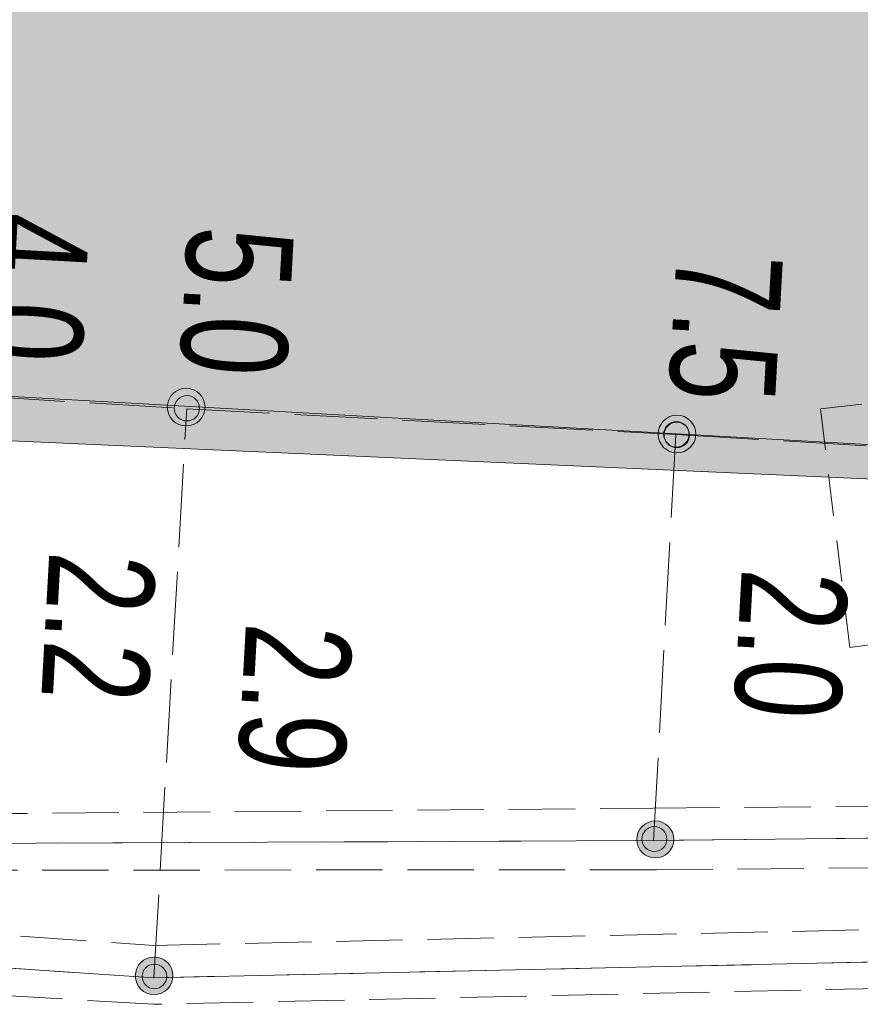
# Model space of a CAD drawing. Header units: metres. Extents: x -740 to 758, y -633 to 854.
# Tile 188 of 256: x -363.37 to -359.16, y 230.56 to 235.5. Entities that reach past the tile are written whole.
import ezdxf

# ---------------------------------------------------------------- set-up
doc = ezdxf.new("R2010")
doc.units = ezdxf.units.M
doc.header["$MEASUREMENT"] = 0
for name, pattern in [('208_125', [0.3328, 0.208, -0.1248]), ('333_125', [0.4576, 0.3328, -0.1248]), ('333_333', [0.6656, 0.3328, -0.3328]), ('416_125', [0.5408, 0.416, -0.1248])]:
    doc.linetypes.add(name, pattern=pattern)
for name, color, linetype in [('Grundkarte.LOVION', 7, 'Continuous'), ('Strom.LOVION', 7, 'Continuous'), ('StromBemass.LOVION', 7, 'Continuous'), ('Telko.LOVION', 7, 'Continuous')]:
    doc.layers.add(name, color=color, linetype=linetype)
doc.styles.add('ERSTELLTER_STIL_1', font='arial.ttf')

msp = doc.modelspace()

# ---------------------------------------------------------------- hatches: boundary and pattern name
at = {"layer": 'Grundkarte.LOVION', "linetype": 'Continuous', "lineweight": 18}
msp.add_hatch(color=254, dxfattribs=at).paths.add_polyline_path([(-365.906, 264.8289), (-367.3712, 233.5633), (-349.9164, 232.7872), (-348.2113, 264.0171)])
at = {"layer": 'Strom.LOVION', "linetype": 'Continuous', "lineweight": 18}
msp.add_hatch(color=34, dxfattribs=at).paths.add_polyline_path([(-367.5462, 233.8418), (-349.789, 232.844), (-348.0775, 264.311), (-365.8451, 265.2634)])
at = {"layer": 'StromBemass.LOVION', "linetype": 'Continuous', "lineweight": 13}
for points in [[(-362.4673, 233.4968), (-362.4603, 233.5065), (-362.4547, 233.5169), (-362.4503, 233.5279), (-362.4474, 233.5394), (-362.446, 233.5512), (-362.446, 233.5631), (-362.4475, 233.5748), (-362.4505, 233.5863), (-362.4549, 233.5973), (-362.4607, 233.6077), (-362.4677, 233.6173), (-362.4758, 233.6259), (-362.485, 233.6334), (-362.495, 233.6398), (-362.5058, 233.6448), (-362.5171, 233.6484), (-362.5287, 233.6506), (-362.5406, 233.6513), (-362.5524, 233.6505), (-362.5641, 233.6483), (-362.5753, 233.6446), (-362.5861, 233.6395), (-362.5961, 233.6331), (-362.6052, 233.6255), (-362.6133, 233.6168), (-362.6202, 233.6072), (-362.6259, 233.5968), (-362.6302, 233.5857), (-362.6332, 233.5742), (-362.6346, 233.5625), (-362.6346, 233.5506), (-362.633, 233.5388), (-362.6301, 233.5273), (-362.6256, 233.5163), (-362.6199, 233.5059), (-362.6129, 233.4964), (-362.6047, 233.4877), (-362.5956, 233.4802), (-362.5855, 233.4739), (-362.5748, 233.4689), (-362.5635, 233.4652), (-362.5518, 233.463), (-362.54, 233.4623), (-362.5281, 233.4631), (-362.5165, 233.4654), (-362.5052, 233.4691), (-362.4945, 233.4742), (-362.4845, 233.4806), (-362.4754, 233.4882)], [(-362.4874, 233.5105), (-362.4828, 233.5169), (-362.479, 233.5239), (-362.4761, 233.5313), (-362.4741, 233.539), (-362.4731, 233.5469), (-362.4732, 233.5549), (-362.4742, 233.5628), (-362.4762, 233.5705), (-362.4791, 233.5779), (-362.483, 233.5848), (-362.4877, 233.5913), (-362.4932, 233.597), (-362.4993, 233.6021), (-362.506, 233.6063), (-362.5133, 233.6097), (-362.5208, 233.6121), (-362.5287, 233.6136), (-362.5366, 233.6141), (-362.5445, 233.6135), (-362.5523, 233.612), (-362.5599, 233.6095), (-362.5671, 233.6061), (-362.5738, 233.6018), (-362.5799, 233.5968), (-362.5853, 233.5909), (-362.59, 233.5845), (-362.5938, 233.5775), (-362.5967, 233.5701), (-362.5987, 233.5624), (-362.5996, 233.5545), (-362.5996, 233.5465), (-362.5986, 233.5386), (-362.5966, 233.5309), (-362.5936, 233.5235), (-362.5898, 233.5166), (-362.5851, 233.5102), (-362.5796, 233.5044), (-362.5735, 233.4993), (-362.5667, 233.4951), (-362.5595, 233.4917), (-362.552, 233.4893), (-362.5441, 233.4878), (-362.5362, 233.4873), (-362.5282, 233.4879), (-362.5204, 233.4894), (-362.5129, 233.4919), (-362.5057, 233.4953), (-362.499, 233.4996), (-362.4929, 233.5047)], [(-362.4874, 233.5105), (-362.4828, 233.5169), (-362.479, 233.5239), (-362.4761, 233.5313), (-362.4741, 233.539), (-362.4731, 233.5469), (-362.4732, 233.5549), (-362.4742, 233.5628), (-362.4762, 233.5705), (-362.4791, 233.5779), (-362.483, 233.5848), (-362.4877, 233.5913), (-362.4932, 233.597), (-362.4993, 233.6021), (-362.506, 233.6063), (-362.5133, 233.6097), (-362.5208, 233.6121), (-362.5287, 233.6136), (-362.5366, 233.6141), (-362.5445, 233.6135), (-362.5523, 233.612), (-362.5599, 233.6095), (-362.5671, 233.6061), (-362.5738, 233.6018), (-362.5799, 233.5968), (-362.5853, 233.5909), (-362.59, 233.5845), (-362.5938, 233.5775), (-362.5967, 233.5701), (-362.5987, 233.5624), (-362.5996, 233.5545), (-362.5996, 233.5465), (-362.5986, 233.5386), (-362.5966, 233.5309), (-362.5936, 233.5235), (-362.5898, 233.5166), (-362.5851, 233.5102), (-362.5796, 233.5044), (-362.5735, 233.4993), (-362.5667, 233.4951), (-362.5595, 233.4917), (-362.552, 233.4893), (-362.5441, 233.4878), (-362.5362, 233.4873), (-362.5282, 233.4879), (-362.5204, 233.4894), (-362.5129, 233.4919), (-362.5057, 233.4953), (-362.499, 233.4996), (-362.4929, 233.5047)], [(-360.0068, 233.3616), (-359.9999, 233.3712), (-359.9942, 233.3816), (-359.9898, 233.3927), (-359.9869, 233.4042), (-359.9855, 233.416), (-359.9855, 233.4278), (-359.987, 233.4396), (-359.99, 233.4511), (-359.9944, 233.4621), (-360.0002, 233.4725), (-360.0072, 233.4821), (-360.0153, 233.4907), (-360.0245, 233.4983), (-360.0346, 233.5046), (-360.0453, 233.5096), (-360.0566, 233.5132), (-360.0683, 233.5154), (-360.0801, 233.5161), (-360.092, 233.5154), (-360.1036, 233.5131), (-360.1149, 233.5094), (-360.1256, 233.5043), (-360.1356, 233.4979), (-360.1448, 233.4903), (-360.1529, 233.4816), (-360.1598, 233.472), (-360.1655, 233.4616), (-360.1698, 233.4505), (-360.1727, 233.439), (-360.1742, 233.4272), (-360.1742, 233.4154), (-360.1726, 233.4036), (-360.1696, 233.3921), (-360.1652, 233.3811), (-360.1595, 233.3707), (-360.1525, 233.3611), (-360.1443, 233.3525), (-360.1352, 233.345), (-360.1251, 233.3386), (-360.1143, 233.3336), (-360.103, 233.33), (-360.0914, 233.3278), (-360.0795, 233.3271), (-360.0677, 233.3279), (-360.056, 233.3301), (-360.0448, 233.3338), (-360.034, 233.3389), (-360.024, 233.3453), (-360.0149, 233.3529)], [(-360.0337, 233.3796), (-360.0291, 233.386), (-360.0252, 233.3931), (-360.0223, 233.4005), (-360.0204, 233.4082), (-360.0194, 233.4162), (-360.0194, 233.4242), (-360.0204, 233.4321), (-360.0224, 233.4398), (-360.0254, 233.4472), (-360.0293, 233.4542), (-360.034, 233.4607), (-360.0395, 233.4665), (-360.0457, 233.4715), (-360.0524, 233.4758), (-360.0597, 233.4792), (-360.0673, 233.4816), (-360.0751, 233.4831), (-360.0831, 233.4836), (-360.0911, 233.483), (-360.0989, 233.4815), (-360.1065, 233.479), (-360.1137, 233.4756), (-360.1204, 233.4713), (-360.1266, 233.4662), (-360.132, 233.4603), (-360.1367, 233.4539), (-360.1405, 233.4469), (-360.1434, 233.4394), (-360.1454, 233.4317), (-360.1464, 233.4237), (-360.1464, 233.4158), (-360.1453, 233.4078), (-360.1433, 233.4001), (-360.1404, 233.3927), (-360.1365, 233.3857), (-360.1318, 233.3792), (-360.1263, 233.3734), (-360.1201, 233.3684), (-360.1133, 233.3641), (-360.1061, 233.3607), (-360.0985, 233.3583), (-360.0907, 233.3568), (-360.0827, 233.3563), (-360.0747, 233.3569), (-360.0669, 233.3584), (-360.0593, 233.3609), (-360.0521, 233.3643), (-360.0453, 233.3686), (-360.0392, 233.3737)], [(-360.0314, 233.3766), (-360.0268, 233.3831), (-360.0229, 233.3902), (-360.02, 233.3976), (-360.018, 233.4054), (-360.017, 233.4134), (-360.017, 233.4214), (-360.0181, 233.4294), (-360.0201, 233.4371), (-360.0231, 233.4446), (-360.027, 233.4516), (-360.0317, 233.4581), (-360.0372, 233.4639), (-360.0434, 233.469), (-360.0502, 233.4733), (-360.0575, 233.4767), (-360.0651, 233.4792), (-360.073, 233.4807), (-360.081, 233.4811), (-360.0891, 233.4806), (-360.0969, 233.4791), (-360.1046, 233.4766), (-360.1118, 233.4731), (-360.1186, 233.4688), (-360.1248, 233.4637), (-360.1302, 233.4578), (-360.1349, 233.4513), (-360.1388, 233.4442), (-360.1417, 233.4368), (-360.1437, 233.429), (-360.1447, 233.421), (-360.1446, 233.413), (-360.1436, 233.405), (-360.1416, 233.3972), (-360.1386, 233.3898), (-360.1347, 233.3828), (-360.13, 233.3763), (-360.1245, 233.3705), (-360.1182, 233.3654), (-360.1115, 233.3611), (-360.1042, 233.3577), (-360.0965, 233.3552), (-360.0886, 233.3537), (-360.0806, 233.3533), (-360.0726, 233.3538), (-360.0647, 233.3553), (-360.0571, 233.3578), (-360.0499, 233.3613), (-360.0431, 233.3656), (-360.0369, 233.3707)], [(-360.1168, 231.3296), (-360.11, 231.3391), (-360.1044, 231.3493), (-360.1002, 231.3601), (-360.0973, 231.3714), (-360.0959, 231.383), (-360.0959, 231.3946), (-360.0974, 231.4062), (-360.1003, 231.4174), (-360.1047, 231.4283), (-360.1103, 231.4384), (-360.1172, 231.4478), (-360.1252, 231.4563), (-360.1342, 231.4637), (-360.144, 231.4699), (-360.1546, 231.4748), (-360.1657, 231.4784), (-360.1771, 231.4805), (-360.1887, 231.4812), (-360.2004, 231.4805), (-360.2118, 231.4783), (-360.2229, 231.4746), (-360.2334, 231.4696), (-360.2432, 231.4634), (-360.2521, 231.4559), (-360.2601, 231.4474), (-360.2669, 231.4379), (-360.2725, 231.4277), (-360.2767, 231.4169), (-360.2796, 231.4056), (-360.281, 231.394), (-360.281, 231.3824), (-360.2795, 231.3708), (-360.2765, 231.3596), (-360.2722, 231.3488), (-360.2666, 231.3386), (-360.2597, 231.3292), (-360.2517, 231.3207), (-360.2427, 231.3133), (-360.2329, 231.3071), (-360.2223, 231.3022), (-360.2112, 231.2986), (-360.1998, 231.2965), (-360.1881, 231.2958), (-360.1765, 231.2966), (-360.1651, 231.2988), (-360.154, 231.3024), (-360.1435, 231.3074), (-360.1337, 231.3137), (-360.1248, 231.3211)], [(-360.1446, 231.3506), (-360.14, 231.357), (-360.1362, 231.3638), (-360.1334, 231.3711), (-360.1314, 231.3787), (-360.1305, 231.3865), (-360.1305, 231.3943), (-360.1315, 231.4021), (-360.1335, 231.4097), (-360.1364, 231.417), (-360.1402, 231.4238), (-360.1448, 231.4301), (-360.1502, 231.4358), (-360.1563, 231.4408), (-360.1629, 231.445), (-360.17, 231.4483), (-360.1774, 231.4507), (-360.1851, 231.4521), (-360.193, 231.4526), (-360.2008, 231.4521), (-360.2085, 231.4506), (-360.2159, 231.4482), (-360.223, 231.4448), (-360.2296, 231.4406), (-360.2356, 231.4356), (-360.241, 231.4298), (-360.2456, 231.4235), (-360.2493, 231.4166), (-360.2522, 231.4093), (-360.2541, 231.4017), (-360.2551, 231.3939), (-360.255, 231.3861), (-360.254, 231.3783), (-360.252, 231.3708), (-360.2491, 231.3635), (-360.2453, 231.3566), (-360.2407, 231.3503), (-360.2353, 231.3446), (-360.2293, 231.3396), (-360.2227, 231.3355), (-360.2156, 231.3321), (-360.2081, 231.3297), (-360.2004, 231.3283), (-360.1926, 231.3278), (-360.1848, 231.3284), (-360.1771, 231.3298), (-360.1696, 231.3323), (-360.1625, 231.3356), (-360.1559, 231.3399), (-360.1499, 231.3449)], [(-362.6283, 230.6446), (-362.6213, 230.6542), (-362.6157, 230.6646), (-362.6113, 230.6756), (-362.6084, 230.6871), (-362.607, 230.6988), (-362.607, 230.7107), (-362.6085, 230.7224), (-362.6115, 230.7339), (-362.6159, 230.7448), (-362.6217, 230.7552), (-362.6286, 230.7647), (-362.6368, 230.7733), (-362.6459, 230.7809), (-362.6559, 230.7872), (-362.6666, 230.7922), (-362.6779, 230.7958), (-362.6895, 230.798), (-362.7013, 230.7987), (-362.7132, 230.7979), (-362.7248, 230.7956), (-362.736, 230.7919), (-362.7467, 230.7869), (-362.7567, 230.7805), (-362.7658, 230.7729), (-362.7738, 230.7643), (-362.7808, 230.7547), (-362.7864, 230.7443), (-362.7907, 230.7333), (-362.7936, 230.7218), (-362.7951, 230.7101), (-362.7951, 230.6982), (-362.7935, 230.6865), (-362.7906, 230.675), (-362.7862, 230.6641), (-362.7804, 230.6537), (-362.7734, 230.6442), (-362.7653, 230.6356), (-362.7562, 230.628), (-362.7462, 230.6217), (-362.7354, 230.6167), (-362.7242, 230.6131), (-362.7125, 230.6109), (-362.7007, 230.6102), (-362.6889, 230.611), (-362.6773, 230.6133), (-362.6661, 230.617), (-362.6554, 230.622), (-362.6454, 230.6284), (-362.6363, 230.636)], [(-362.6516, 230.6623), (-362.6471, 230.6686), (-362.6434, 230.6754), (-362.6406, 230.6826), (-362.6386, 230.6902), (-362.6377, 230.6979), (-362.6377, 230.7056), (-362.6387, 230.7133), (-362.6407, 230.7208), (-362.6436, 230.728), (-362.6473, 230.7348), (-362.6519, 230.7411), (-362.6572, 230.7467), (-362.6632, 230.7517), (-362.6698, 230.7558), (-362.6768, 230.7591), (-362.6842, 230.7614), (-362.6918, 230.7629), (-362.6996, 230.7633), (-362.7073, 230.7628), (-362.7149, 230.7614), (-362.7223, 230.7589), (-362.7293, 230.7556), (-362.7359, 230.7514), (-362.7418, 230.7465), (-362.7471, 230.7408), (-362.7517, 230.7345), (-362.7554, 230.7277), (-362.7582, 230.7204), (-362.7601, 230.7129), (-362.7611, 230.7052), (-362.7611, 230.6975), (-362.7601, 230.6898), (-362.7581, 230.6823), (-362.7552, 230.675), (-362.7515, 230.6683), (-362.7469, 230.662), (-362.7415, 230.6564), (-362.7356, 230.6514), (-362.729, 230.6473), (-362.722, 230.644), (-362.7146, 230.6416), (-362.7069, 230.6402), (-362.6992, 230.6397), (-362.6914, 230.6403), (-362.6838, 230.6417), (-362.6765, 230.6442), (-362.6694, 230.6475), (-362.6629, 230.6517), (-362.6569, 230.6566)]]:
    msp.add_hatch(color=7, dxfattribs=at).paths.add_polyline_path(points)

# ---------------------------------------------------------------- linework, layer by layer
at = {"layer": 'Grundkarte.LOVION', "color": 8, "linetype": 'Continuous', "lineweight": 18}
msp.add_lwpolyline([(-365.906, 264.8289), (-348.2113, 264.0171), (-349.9164, 232.7872), (-367.3712, 233.5633)], close=True, dxfattribs=at)
at = {"layer": 'Strom.LOVION', "color": 34, "linetype": 'Continuous', "lineweight": 18}
msp.add_lwpolyline([(-367.5462, 233.8418), (-365.8451, 265.2634), (-348.0775, 264.311), (-349.789, 232.844)], close=True, dxfattribs=at)
at = {"layer": 'Strom.LOVION', "color": 9, "linetype": '333_333', "lineweight": 18}
for points in [[(-344.785, 240.3084), (-345.1447, 234.4655), (-345.4814, 233.073), (-346.1918, 232.176), (-347.2177, 231.4846), (-348.5134, 231.284), (-354.4108, 231.4463), (-360.1976, 231.383), (-363.6837, 231.3673), (-366.0715, 231.6067), (-368.2717, 232.0418), (-369.8381, 232.4946), (-371.2253, 233.2308), (-373.7233, 235.957), (-374.4854, 236.7987), (-374.5501, 237.3096), (-374.1558, 241.5894), (-373.7092, 252.288), (-374.0643, 253.199), (-374.4361, 253.8277), (-379.0371, 255.2399), (-379.3728, 255.6504), (-379.4364, 255.9988)], [(-374.978, 243.0459), (-374.8186, 242.3226), (-374.7499, 241.62), (-374.9657, 237.3281), (-374.8023, 236.413), (-374.3381, 235.8968), (-373.7688, 235.2136), (-372.1168, 233.1289), (-371.5004, 232.5685), (-370.325, 232.0332), (-367.6439, 231.3643), (-364.7693, 230.8325), (-362.7017, 230.6948), (-359.0004, 230.7759), (-356.5354, 230.9578), (-353.159, 231.0367), (-347.2994, 230.9594), (-346.068, 231.2128), (-344.9921, 231.9977), (-344.3461, 232.9476), (-344.1132, 234.3447), (-344.033, 240.175)]]:
    msp.add_lwpolyline(points, dxfattribs=at)
at = {"layer": 'Strom.LOVION', "color": 194, "linetype": 'Continuous', "lineweight": 18}
for points in [[(-352.4703, 248.0248), (-348.997, 247.5664), (-348.9545, 247.5853), (-346.7193, 247.0945), (-345.4831, 246.24), (-344.7981, 244.977), (-344.4892, 243.0269), (-344.785, 240.3084), (-345.1447, 234.4655), (-345.4814, 233.073), (-346.1918, 232.176), (-347.2177, 231.4846), (-348.5134, 231.284), (-354.4108, 231.4463), (-360.1976, 231.383), (-363.6837, 231.3673), (-366.0715, 231.6067), (-368.2717, 232.0418)], [(-352.7811, 242.4379), (-349.3004, 242.0541), (-345.6811, 242.068), (-345.102, 241.8882), (-344.6096, 241.5374), (-344.2228, 241.0579), (-344.033, 240.175), (-344.1132, 234.3447), (-344.3461, 232.9476), (-344.9921, 231.9977), (-346.068, 231.2128), (-347.2994, 230.9594), (-353.159, 231.0367), (-356.5354, 230.9578), (-359.0004, 230.7759), (-362.7017, 230.6948), (-364.7693, 230.8325), (-367.6439, 231.3643), (-370.325, 232.0332)]]:
    msp.add_lwpolyline(points, dxfattribs=at)
at = {"layer": 'Strom.LOVION', "color": 7, "linetype": '333_125', "lineweight": 13}
for points in [[(-368.2274, 232.1939), (-366.0566, 231.7559), (-363.6687, 231.5165), (-360.1987, 231.5454), (-354.3959, 231.5955), (-348.5277, 231.4304), (-347.2613, 231.6281), (-346.3071, 232.2977), (-345.6203, 233.1333), (-345.2807, 234.4965), (-344.9342, 240.3234), (-344.6357, 240.2935), (-344.9955, 234.4505), (-345.3397, 232.9834), (-346.0925, 232.0675), (-347.1581, 231.3279), (-348.499, 231.1376), (-354.4097, 231.2839), (-360.1833, 231.2366), (-363.6854, 231.2341), (-366.0865, 231.4574), (-368.3027, 231.9058)], [(-370.2807, 232.1853), (-367.6128, 231.5003), (-364.7411, 230.9979), (-362.7028, 230.8573), (-359.0015, 230.9384), (-356.5365, 231.1202), (-353.144, 231.1859), (-349.4284, 231.1207), (-347.3137, 231.1057), (-346.1248, 231.3402), (-345.1046, 232.0902), (-344.485, 233.0079), (-344.2625, 234.3597), (-344.1823, 240.19)], [(-344.194, 232.9033), (-344.8928, 231.8892), (-345.9952, 231.0721), (-347.2851, 230.813), (-349.429, 230.825), (-353.1447, 230.8903), (-356.5211, 230.8114), (-359.0021, 230.6427), (-362.7034, 230.5616), (-364.7843, 230.6833), (-367.6588, 231.215), (-370.3853, 231.8943)]]:
    msp.add_lwpolyline(points, dxfattribs=at)
at = {"layer": 'StromBemass.LOVION', "color": 7, "linetype": '416_125', "lineweight": 13}
for points in [[(-366.3757, 255.5763), (-366.8459, 246.7818), (-366.9982, 244.1069), (-367.5462, 233.8418), (-365.9556, 233.746), (-364.6021, 233.6567), (-364.2026, 233.6514), (-363.5631, 233.6105), (-362.5373, 233.5482), (-360.0863, 233.4184), (-358.8527, 233.3469), (-356.4017, 233.2171), (-354.3209, 233.0955), (-353.0287, 233.0297), (-349.789, 232.844), (-348.4223, 232.7707), (-347.2048, 232.7124), (-347.1434, 232.6889), (-346.179, 232.6501), (-344.9615, 232.5918), (-344.3513, 232.5481), (-338.8098, 232.2475), (-324.3216, 231.4326)], [(-362.7017, 230.6948), (-362.5373, 233.5482)], [(-360.1976, 231.383), (-360.0863, 233.4184)]]:
    msp.add_lwpolyline(points, dxfattribs=at)
at = {"layer": 'StromBemass.LOVION', "color": 7, "linetype": 'Continuous', "lineweight": 13}
for centre, radius in [((-362.5403, 233.5568), 0.0945), ((-362.5364, 233.5507), 0.0634), ((-362.5364, 233.5507), 0.0634), ((-360.0798, 233.4216), 0.0945), ((-360.0829, 233.42), 0.0636), ((-360.0808, 233.4172), 0.0639), ((-360.1884, 231.3885), 0.0927), ((-360.1928, 231.3902), 0.0624), ((-362.701, 230.7045), 0.0942), ((-362.6994, 230.7015), 0.0618)]:
    msp.add_circle(centre, radius, dxfattribs=at)
at = {"layer": 'Telko.LOVION', "color": 9, "linetype": '208_125', "lineweight": 18}
msp.add_lwpolyline([(-358.0321, 232.5109), (-359.2135, 232.3511), (-359.3601, 233.5485), (-358.1759, 233.6791)], close=True, dxfattribs=at)

# ---------------------------------------------------------------- texts
at = {"layer": 'StromBemass.LOVION', "color": 7, "linetype": 'Continuous', "lineweight": 13, "attachment_point": 7, "rotation": 266.8274, "style": 'ERSTELLTER_STIL_1'}
for s, insert, char_height in [('{\\A1;\\W0.71558x;4.0}', (-363.5649, 234.5411), 0.533547), ('{\\A1;\\W0.71558x;5.0}', (-362.5396, 234.4712), 0.533547), ('{\\A1;\\W0.71558x;7.5}', (-360.0885, 234.342), 0.533547), ('{\\A1;\\W0.71558x;2.2}', (-363.2258, 232.8378), 0.533547), ('{\\A1;\\W0.71559x;2.0}', (-359.7621, 232.7519), 0.53354), ('{\\A1;\\W0.71558x;2.9}', (-362.2477, 232.4805), 0.533547)]:
    msp.add_mtext(s, dxfattribs=dict(at, insert=insert, char_height=char_height))

doc.saveas('drawing.dxf')
